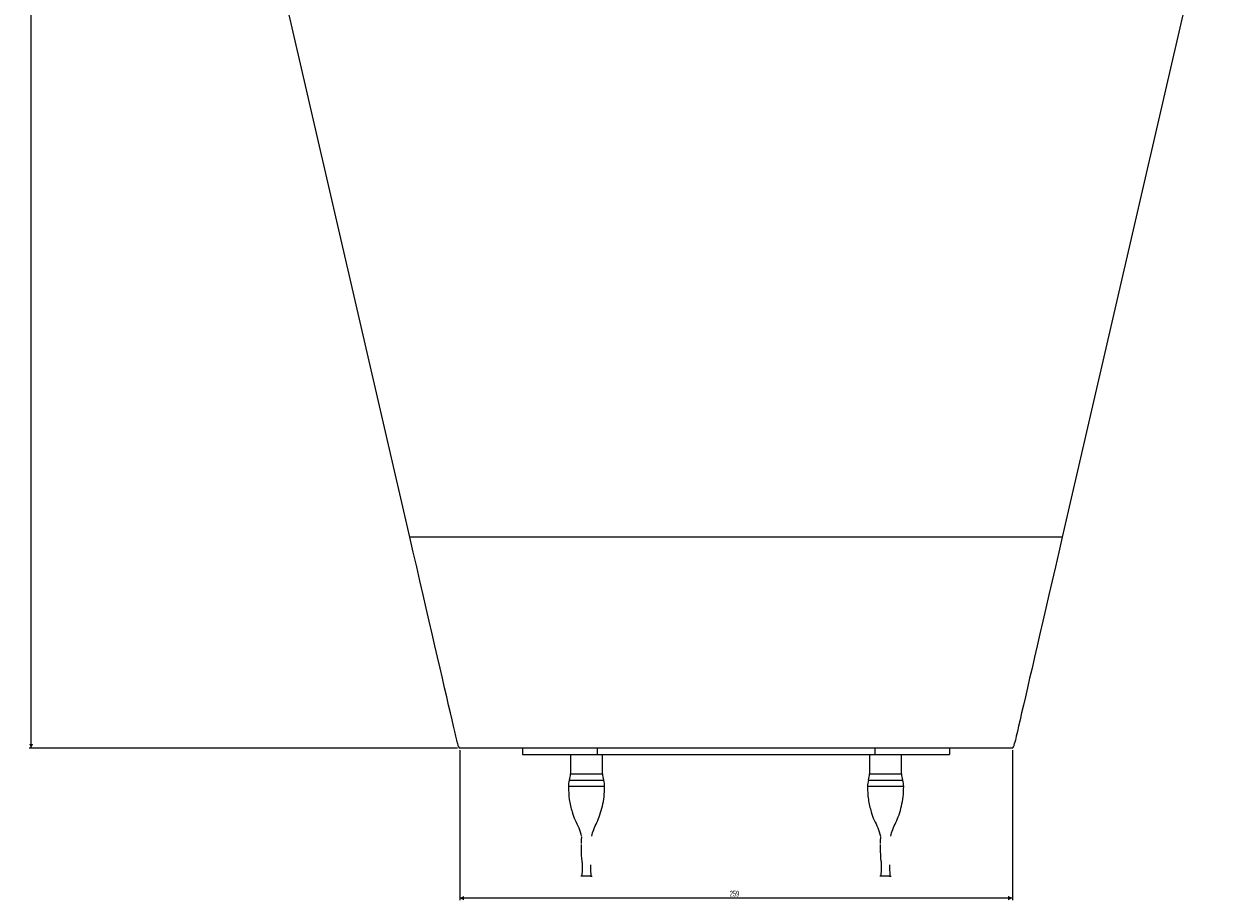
# Model space of a CAD drawing. Header units: millimetres. Extents: x 72 to 2598, y 61 to 1542.
# Tile 9 of 10: x 2042 to 2598, y 722 to 1132. Entities that reach past the tile are written whole.
import ezdxf

# ---------------------------------------------------------------- set-up
doc = ezdxf.new("R2010")
doc.units = ezdxf.units.MM
doc.layers.add('FORMAT', color=7, linetype='Continuous')
doc.styles.add('SLDTEXTSTYLE1', font='TXT', dxfattribs={"width": 0.605})
doc.dimstyles.new('SLDDIMSTYLE0', dxfattribs={"dimtxt": 2.568319, "dimasz": 2, "dimexe": 0, "dimexo": 0.0625, "dimgap": 0.64208, "dimtad": 1, "dimdec": 0, "dimrnd": 1e-09, "dimzin": 12, "dimdsep": 46, "dimtxsty": 'SLDTEXTSTYLE1', "dimsah": 1, "dimcen": 0.09, "dimadec": 0, "dimazin": 3, "dimtfac": 1, "dimtofl": 0, "dimtmove": 0, "dimatfit": 3, "dimfxl": 0, "dimfrac": 2, "dimtolj": 1, "dimtzin": 12, "dimarcsym": 0})
doc.dimstyles.new('SLDDIMSTYLE1', dxfattribs={"dimtxt": 2.568319, "dimasz": 2, "dimexe": 0, "dimexo": 0.0625, "dimgap": 0.64208, "dimtad": 1, "dimrnd": 1e-09, "dimzin": 12, "dimdsep": 46, "dimtxsty": 'SLDTEXTSTYLE1', "dimsah": 1, "dimcen": 0.09, "dimadec": 0, "dimazin": 3, "dimtfac": 1, "dimtofl": 0, "dimtmove": 0, "dimatfit": 3, "dimfxl": 0, "dimfrac": 2, "dimtolj": 1, "dimtzin": 12, "dimarcsym": 0})

# ---------------------------------------------------------------- blocks, each defined once
blk = doc.blocks.new('_D')
at = {"layer": 'FORMAT'}
for p, q in [((2245.59, 792.13), (2245.59, 721.93)), ((2504.34, 792.13), (2504.34, 721.93)), ((2504.34, 722.92), (2245.59, 722.92))]:
    blk.add_line(p, q, dxfattribs=at)
for points in [[(2245.59, 722.92), (2247.59, 721.92), (2247.59, 723.92)], [(2504.34, 722.92), (2502.34, 723.92), (2502.34, 721.92)]]:
    blk.add_solid(points, dxfattribs=at)
at = {"layer": 'FORMAT', "insert": (2372.03, 726.33), "char_height": 2.646, "attachment_point": 1, "style": 'SLDTEXTSTYLE1'}
blk.add_mtext('259', dxfattribs=at)
blk = doc.blocks.new('_D_1')
at = {"layer": 'FORMAT'}
for p, q in [((2059, 1542.4), (2044, 1542.4)), ((2044.99, 793.12), (2044.99, 1542.4)), ((2244.6, 793.12), (2044, 793.12))]:
    blk.add_line(p, q, dxfattribs=at)
for points in [[(2044.99, 1542.4), (2043.99, 1540.4), (2045.99, 1540.4)], [(2044.99, 793.12), (2045.99, 795.12), (2043.99, 795.12)]]:
    blk.add_solid(points, dxfattribs=at)
at = {"layer": 'FORMAT', "insert": (2041.58, 1162.37), "char_height": 2.646, "attachment_point": 1, "rotation": 90, "style": 'SLDTEXTSTYLE1'}
blk.add_mtext('749,28', dxfattribs=at)

msp = doc.modelspace()

# ---------------------------------------------------------------- linework, layer by layer
at = {"color": 7, "linetype": 'Continuous', "lineweight": 15}
for p, q in [((2597.891, 1196.034), (2527.656, 891.815)), ((2222.277, 891.815), (2157.115, 1174.061)), ((2527.656, 891.815), (2222.277, 891.815)), ((2504.342, 793.118), (2245.591, 793.118)), ((2274.967, 793.118), (2274.967, 790.118)), ((2274.967, 790.118), (2309.967, 790.118)), ((2297.467, 790.118), (2297.467, 781.118)), ((2309.967, 793.118), (2309.967, 790.118)), ((2309.967, 790.118), (2439.967, 790.118)), ((2312.467, 781.118), (2312.467, 790.118)), ((2437.467, 790.118), (2437.467, 781.118)), ((2439.967, 793.118), (2439.967, 790.118)), ((2439.967, 790.118), (2474.967, 790.118)), ((2452.467, 781.118), (2452.467, 790.118)), ((2474.967, 793.118), (2474.967, 790.118)), ((2313.467, 775.118), (2296.467, 775.118)), ((2453.467, 775.118), (2436.467, 775.118)), ((2303.075, 733.118), (2302.313, 733.118)), ((2306.859, 733.118), (2303.075, 733.118)), ((2306.859, 733.118), (2307.621, 733.118)), ((2443.075, 733.118), (2442.313, 733.118)), ((2446.859, 733.118), (2443.075, 733.118)), ((2446.859, 733.118), (2447.621, 733.118))]:
    msp.add_line(p, q, dxfattribs=at)
at = {"color": 8, "linetype": 'Continuous', "lineweight": 15}
for p, q in [((2297.467, 781.118), (2312.467, 781.118)), ((2437.467, 781.118), (2452.467, 781.118)), ((2296.967, 778.118), (2312.967, 778.118)), ((2436.967, 778.118), (2452.967, 778.118))]:
    msp.add_line(p, q, dxfattribs=at)
at = {"color": 7, "linetype": 'Continuous', "lineweight": 15, "flags": 128}
for points in [[(2244.543, 795.371), (2244.202, 796.847), (2243.777, 798.688), (2243.269, 800.888), (2242.679, 803.443), (2242.009, 806.345), (2241.26, 809.589), (2240.435, 813.165), (2239.535, 817.064), (2238.562, 821.278), (2237.519, 825.795), (2236.409, 830.604), (2235.234, 835.693), (2233.997, 841.05), (2232.701, 846.662), (2231.35, 852.513), (2229.947, 858.591), (2228.496, 864.878), (2226.999, 871.361), (2225.461, 878.023), (2223.886, 884.846), (2222.277, 891.815)], [(2527.656, 891.815), (2526.047, 884.846), (2524.472, 878.023), (2522.934, 871.361), (2521.438, 864.878), (2519.986, 858.591), (2518.583, 852.513), (2517.232, 846.662), (2515.936, 841.05), (2514.7, 835.693), (2513.525, 830.604), (2512.414, 825.795), (2511.371, 821.278), (2510.399, 817.064), (2509.498, 813.165), (2508.673, 809.589), (2507.924, 806.345), (2507.254, 803.443), (2506.664, 800.888), (2506.156, 798.688), (2505.731, 796.847), (2505.39, 795.371)]]:
    msp.add_lwpolyline(points, dxfattribs=at)
at = {"color": 7, "linetype": 'Continuous', "lineweight": 15}
for centre, start, end in [((2288.217, 781.118), 341.07536, 0), ((2321.717, 781.118), 180, 198.92464), ((2428.217, 781.118), 341.07536, 0), ((2461.717, 781.118), 180, 198.92464), ((2305.717, 775.118), 161.07536, 180), ((2304.217, 775.118), 0, 18.92464), ((2445.717, 775.118), 161.07536, 180), ((2444.217, 775.118), 0, 18.92464)]:
    msp.add_arc(centre, 9.25, start, end, dxfattribs=at)
for centre, start_param, end_param in [((2245.591, 943.118), 2.9680495, 3.1415927), ((2504.342, 943.118), 3.1415927, 3.3151358)]:
    msp.add_ellipse(centre, major_axis=(0, 150), ratio=0.0404727, start_param=start_param, end_param=end_param, dxfattribs=at)
for points, knots in [([(2296.467, 775.118), (2296.552, 773.101), (2296.722, 769.073), (2297.988, 763.833), (2299.526, 759.387), (2301.468, 755.835), (2302.185, 753.239), (2302.543, 751.944)], [0, 0, 0, 0, 0.2502797, 0.499768, 0.6664212, 0.8336672, 1, 1, 1, 1]), ([(2307.39, 751.944), (2307.661, 753.005), (2308.228, 755.23), (2309.936, 758.398), (2311.353, 762.014), (2312.508, 766.027), (2313.307, 770.44), (2313.412, 773.524), (2313.467, 775.118)], [0, 0, 0, 0, 0.1355155, 0.2841031, 0.4446998, 0.6172368, 0.8021272, 1, 1, 1, 1]), ([(2436.467, 775.118), (2436.552, 773.101), (2436.722, 769.073), (2437.988, 763.833), (2439.526, 759.387), (2441.468, 755.835), (2442.185, 753.239), (2442.543, 751.944)], [0, 0, 0, 0, 0.2502797, 0.499768, 0.6664212, 0.8336672, 1, 1, 1, 1]), ([(2447.39, 751.944), (2447.661, 753.005), (2448.228, 755.23), (2449.936, 758.398), (2451.353, 762.014), (2452.508, 766.027), (2453.307, 770.44), (2453.412, 773.524), (2453.467, 775.118)], [0, 0, 0, 0, 0.1355155, 0.2841031, 0.4446998, 0.6172368, 0.8021272, 1, 1, 1, 1]), ([(2302.576, 751.611), (2302.58, 751.574), (2302.6, 751.415), (2302.564, 751.027), (2302.501, 750.403), (2302.445, 749.682), (2302.421, 749.047), (2302.42, 748.613), (2302.42, 748.521)], [0, 0, 0, 0, 0.08624953, 0.37098667, 0.60231917, 0.79540507, 0.95629359, 1, 1, 1, 1]), ([(2442.576, 751.611), (2442.58, 751.574), (2442.6, 751.415), (2442.564, 751.027), (2442.501, 750.403), (2442.445, 749.682), (2442.421, 749.047), (2442.42, 748.613), (2442.42, 748.521)], [0, 0, 0, 0, 0.08624953, 0.37098667, 0.60231917, 0.79540507, 0.95629359, 1, 1, 1, 1]), ([(2302.423, 748.004), (2302.423, 747.968), (2302.427, 747.635), (2302.446, 746.94), (2302.477, 745.816), (2302.506, 744.785), (2302.521, 743.818), (2302.526, 742.963), (2302.533, 741.782), (2302.825, 740.208), (2302.916, 739.124), (2302.968, 738.502)], [0, 0, 0, 0, 0.0084411, 0.07668314, 0.13978356, 0.24793988, 0.29582572, 0.36409088, 0.50783929, 0.71783774, 1, 1, 1, 1]), ([(2442.423, 748.004), (2442.423, 747.968), (2442.427, 747.635), (2442.446, 746.94), (2442.477, 745.816), (2442.506, 744.785), (2442.521, 743.818), (2442.526, 742.963), (2442.533, 741.782), (2442.825, 740.208), (2442.916, 739.124), (2442.968, 738.502)], [0, 0, 0, 0, 0.0084411, 0.07668314, 0.13978356, 0.24793988, 0.29582572, 0.36409088, 0.50783929, 0.71783774, 1, 1, 1, 1]), ([(2302.968, 738.502), (2302.963, 737.603), (2302.953, 735.804), (2302.785, 734.014), (2302.701, 733.118)], [0, 0, 0, 0, 0.4998523, 1, 1, 1, 1]), ([(2307.233, 733.118), (2307.148, 734.014), (2306.98, 735.804), (2306.97, 737.603), (2306.965, 738.502)], [0, 0, 0, 0, 0.5001482, 1, 1, 1, 1]), ([(2442.968, 738.502), (2442.963, 737.603), (2442.953, 735.804), (2442.785, 734.014), (2442.701, 733.118)], [0, 0, 0, 0, 0.4998523, 1, 1, 1, 1]), ([(2447.233, 733.118), (2447.148, 734.014), (2446.98, 735.804), (2446.97, 737.603), (2446.965, 738.502)], [0, 0, 0, 0, 0.5001482, 1, 1, 1, 1])]:
    msp.add_open_spline(points, degree=3, knots=knots, dxfattribs=at)

# ---------------------------------------------------------------- dimensions: what is measured, and where the dimension line sits
at = {"layer": 'FORMAT'}
dim = msp.add_linear_dim(base=(2044.986, 1542.397), p1=(2245.591, 793.118), p2=(2059.986, 1542.397), angle=90, dimstyle='SLDDIMSTYLE1', dxfattribs=at)
dim.commit()
dim.dimension.update_dxf_attribs({"geometry": '_D_1', "text_midpoint": (2044.986, 1167.757), "dimtype": 160})
dim = msp.add_linear_dim(base=(2245.591, 722.918), p1=(2504.342, 793.118), p2=(2245.591, 793.118), dimstyle='SLDDIMSTYLE0', dxfattribs=at)
dim.commit()
dim.dimension.update_dxf_attribs({"geometry": '_D', "text_midpoint": (2374.967, 722.918), "dimtype": 160})

doc.saveas('drawing.dxf')
